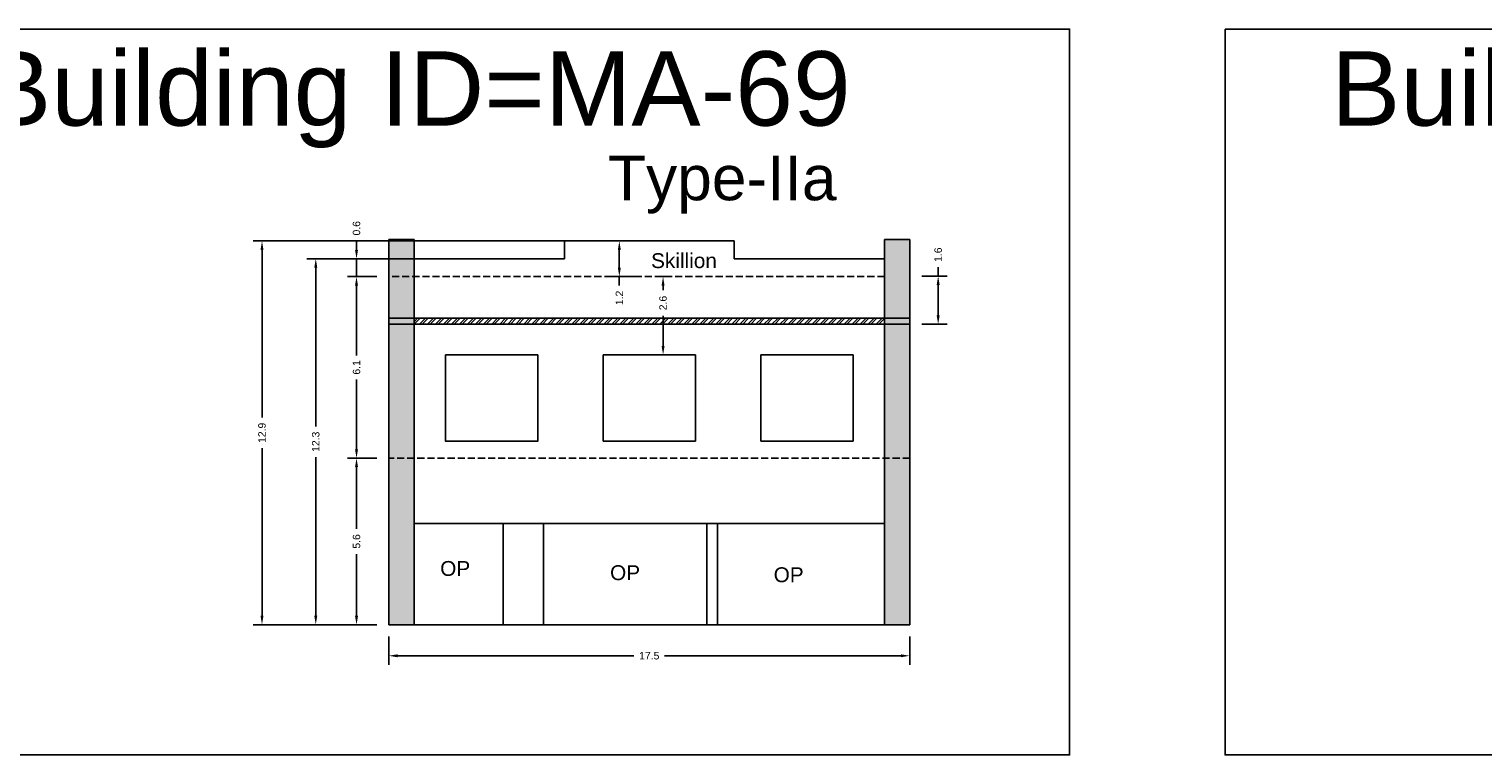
# Model space of a CAD drawing. Header units: metres. Extents: x 3416649 to 3417100, y -6712966 to -6712690.
# Tile 63 of 72: x 3417004 to 3417053, y -6712924 to -6712900. Entities that reach past the tile are written whole.
import ezdxf

# ---------------------------------------------------------------- set-up
doc = ezdxf.new("R2010")
doc.units = ezdxf.units.M
doc.linetypes.add('ACAD_ISO02W100', pattern=[15, 12, -3])
doc.layers.add('Dotted', color=7, linetype='ACAD_ISO02W100', plot=False)
doc.styles.get("Standard").update_dxf_attribs({"font": 'arial.ttf'})
doc.dimstyles.new('ISO-25', dxfattribs={"dimtxt": 0.25, "dimasz": 0.3, "dimexe": 0.3, "dimexo": 0.4, "dimgap": 0.2, "dimtad": 0, "dimdec": 1, "dimdsep": 46, "dimtxsty": 'Standard', "dimcen": 2.5, "dimadec": 0, "dimazin": 0, "dimtfac": 1, "dimtdec": 1, "dimtmove": 0, "dimatfit": 3, "dimfxl": 1, "dimarcsym": 0})

# ---------------------------------------------------------------- blocks, each defined once
blk = doc.blocks.new('*D572')
at = {"color": 0, "lineweight": -2, "transparency": 16777216}
for p, q in [((3417015.5, -6712913.94), (3417014.517, -6712913.94)), ((3417014.817, -6712914.24), (3417014.817, -6712916.313)), ((3417014.817, -6712919.24), (3417014.817, -6712917.168)), ((3417015.5, -6712919.54), (3417014.517, -6712919.54))]:
    blk.add_line(p, q, dxfattribs=at)
at = {"color": 0, "transparency": 16777216}
for points in [[(3417014.767, -6712914.24), (3417014.867, -6712914.24), (3417014.817, -6712913.94)], [(3417014.767, -6712919.24), (3417014.867, -6712919.24), (3417014.817, -6712919.54)]]:
    blk.add_solid(points, dxfattribs=at)
at = {"layer": 'Defpoints', "color": 0, "transparency": 16777216}
for p in [(3417014.817, -6712913.94), (3417015.9, -6712913.94), (3417015.9, -6712919.54)]:
    blk.add_point(p, dxfattribs=at)
at = {"color": 0, "transparency": 16777216, "insert": (3417014.817, -6712916.74), "char_height": 0.25, "attachment_point": 5, "rotation": 90}
blk.add_mtext('5.6', dxfattribs=at)
blk = doc.blocks.new('*D573')
at = {"color": 0, "lineweight": -2, "transparency": 16777216}
for p, q in [((3417015.5, -6712907.84), (3417014.517, -6712907.84)), ((3417014.817, -6712908.14), (3417014.817, -6712910.486)), ((3417014.817, -6712913.64), (3417014.817, -6712911.295)), ((3417015.5, -6712913.94), (3417014.517, -6712913.94))]:
    blk.add_line(p, q, dxfattribs=at)
at = {"color": 0, "transparency": 16777216}
for points in [[(3417014.767, -6712908.14), (3417014.867, -6712908.14), (3417014.817, -6712907.84)], [(3417014.767, -6712913.64), (3417014.867, -6712913.64), (3417014.817, -6712913.94)]]:
    blk.add_solid(points, dxfattribs=at)
at = {"layer": 'Defpoints', "color": 0, "transparency": 16777216}
for p in [(3417014.817, -6712907.84), (3417015.9, -6712907.84), (3417015.9, -6712913.94)]:
    blk.add_point(p, dxfattribs=at)
at = {"color": 0, "transparency": 16777216, "insert": (3417014.817, -6712910.89), "char_height": 0.25, "attachment_point": 5, "rotation": 90}
blk.add_mtext('6.1', dxfattribs=at)
blk = doc.blocks.new('*D574')
at = {"color": 0, "lineweight": -2, "transparency": 16777216}
for p, q in [((3417015.9, -6712919.94), (3417015.9, -6712920.884)), ((3417033.42, -6712919.94), (3417033.42, -6712920.884)), ((3417016.2, -6712920.584), (3417024.146, -6712920.584)), ((3417033.12, -6712920.584), (3417025.174, -6712920.584))]:
    blk.add_line(p, q, dxfattribs=at)
at = {"color": 0, "transparency": 16777216}
for points in [[(3417016.2, -6712920.534), (3417016.2, -6712920.634), (3417015.9, -6712920.584)], [(3417033.12, -6712920.534), (3417033.12, -6712920.634), (3417033.42, -6712920.584)]]:
    blk.add_solid(points, dxfattribs=at)
at = {"layer": 'Defpoints', "color": 0, "transparency": 16777216}
for p in [(3417015.9, -6712919.54), (3417033.42, -6712919.54), (3417033.42, -6712920.584)]:
    blk.add_point(p, dxfattribs=at)
at = {"color": 0, "transparency": 16777216, "insert": (3417024.66, -6712920.584), "char_height": 0.25, "attachment_point": 5}
blk.add_mtext('17.5', dxfattribs=at)
blk = doc.blocks.new('*D575')
at = {"color": 0, "lineweight": -2, "transparency": 16777216}
for p, q in [((3417017.123, -6712907.24), (3417013.147, -6712907.24)), ((3417013.447, -6712907.54), (3417013.447, -6712912.877)), ((3417013.447, -6712919.24), (3417013.447, -6712913.903)), ((3417015.5, -6712919.54), (3417013.147, -6712919.54))]:
    blk.add_line(p, q, dxfattribs=at)
at = {"color": 0, "transparency": 16777216}
for points in [[(3417013.397, -6712907.54), (3417013.497, -6712907.54), (3417013.447, -6712907.24)], [(3417013.397, -6712919.24), (3417013.497, -6712919.24), (3417013.447, -6712919.54)]]:
    blk.add_solid(points, dxfattribs=at)
at = {"layer": 'Defpoints', "color": 0, "transparency": 16777216}
for p in [(3417013.447, -6712907.24), (3417017.523, -6712907.24), (3417015.9, -6712919.54)]:
    blk.add_point(p, dxfattribs=at)
at = {"color": 0, "transparency": 16777216, "insert": (3417013.447, -6712913.39), "char_height": 0.25, "attachment_point": 5, "rotation": 90}
blk.add_mtext('12.3', dxfattribs=at)
blk = doc.blocks.new('*D576')
at = {"color": 0, "lineweight": -2, "transparency": 16777216}
for p, q in [((3417022.303, -6712906.64), (3417011.339, -6712906.64)), ((3417011.639, -6712906.94), (3417011.639, -6712912.577)), ((3417011.639, -6712919.24), (3417011.639, -6712913.604)), ((3417015.5, -6712919.54), (3417011.339, -6712919.54))]:
    blk.add_line(p, q, dxfattribs=at)
at = {"color": 0, "transparency": 16777216}
for points in [[(3417011.589, -6712906.94), (3417011.689, -6712906.94), (3417011.639, -6712906.64)], [(3417011.589, -6712919.24), (3417011.689, -6712919.24), (3417011.639, -6712919.54)]]:
    blk.add_solid(points, dxfattribs=at)
at = {"layer": 'Defpoints', "color": 0, "transparency": 16777216}
for p in [(3417011.639, -6712906.64), (3417022.703, -6712906.64), (3417015.9, -6712919.54)]:
    blk.add_point(p, dxfattribs=at)
at = {"color": 0, "transparency": 16777216, "insert": (3417011.639, -6712913.09), "char_height": 0.25, "attachment_point": 5, "rotation": 90}
blk.add_mtext('12.9', dxfattribs=at)
blk = doc.blocks.new('*D577')
at = {"color": 0, "lineweight": -2, "transparency": 16777216}
for p, q in [((3417024.26, -6712906.64), (3417023.353, -6712906.64)), ((3417023.653, -6712906.94), (3417023.653, -6712907.54)), ((3417024.26, -6712907.84), (3417023.353, -6712907.84)), ((3417023.653, -6712907.84), (3417023.653, -6712908.14))]:
    blk.add_line(p, q, dxfattribs=at)
at = {"color": 0, "transparency": 16777216}
for points in [[(3417023.603, -6712906.94), (3417023.703, -6712906.94), (3417023.653, -6712906.64)], [(3417023.603, -6712907.54), (3417023.703, -6712907.54), (3417023.653, -6712907.84)]]:
    blk.add_solid(points, dxfattribs=at)
at = {"layer": 'Defpoints', "color": 0, "transparency": 16777216}
for p in [(3417024.66, -6712906.64), (3417023.653, -6712907.84), (3417024.66, -6712907.84)]:
    blk.add_point(p, dxfattribs=at)
at = {"color": 0, "transparency": 16777216, "insert": (3417023.653, -6712908.555), "char_height": 0.25, "attachment_point": 5, "rotation": 90}
blk.add_mtext('1.2', dxfattribs=at)
blk = doc.blocks.new('*D578')
at = {"color": 0, "lineweight": -2, "transparency": 16777216}
for p, q in [((3417025.06, -6712907.84), (3417025.424, -6712907.84)), ((3417025.124, -6712908.14), (3417025.124, -6712908.296)), ((3417025.124, -6712910.17), (3417025.124, -6712909.155)), ((3417025.06, -6712910.47), (3417025.424, -6712910.47))]:
    blk.add_line(p, q, dxfattribs=at)
at = {"color": 0, "transparency": 16777216}
for points in [[(3417025.074, -6712908.14), (3417025.174, -6712908.14), (3417025.124, -6712907.84)], [(3417025.074, -6712910.17), (3417025.174, -6712910.17), (3417025.124, -6712910.47)]]:
    blk.add_solid(points, dxfattribs=at)
at = {"layer": 'Defpoints', "color": 0, "transparency": 16777216}
for p in [(3417024.66, -6712907.84), (3417025.124, -6712907.84), (3417024.66, -6712910.47)]:
    blk.add_point(p, dxfattribs=at)
at = {"color": 0, "transparency": 16777216, "insert": (3417025.124, -6712908.726), "char_height": 0.25, "attachment_point": 5, "rotation": 90}
blk.add_mtext('2.6', dxfattribs=at)
blk = doc.blocks.new('*D579')
at = {"color": 0, "lineweight": -2, "transparency": 16777216}
for p, q in [((3417014.817, -6712906.94), (3417014.817, -6712906.64)), ((3417016.723, -6712907.24), (3417014.517, -6712907.24)), ((3417014.817, -6712907.84), (3417014.817, -6712907.24)), ((3417015.5, -6712907.84), (3417014.517, -6712907.84)), ((3417014.817, -6712908.14), (3417014.817, -6712908.44))]:
    blk.add_line(p, q, dxfattribs=at)
at = {"color": 0, "transparency": 16777216}
for points in [[(3417014.767, -6712906.94), (3417014.867, -6712906.94), (3417014.817, -6712907.24)], [(3417014.767, -6712908.14), (3417014.867, -6712908.14), (3417014.817, -6712907.84)]]:
    blk.add_solid(points, dxfattribs=at)
at = {"layer": 'Defpoints', "color": 0, "transparency": 16777216}
for p in [(3417014.817, -6712907.24), (3417017.123, -6712907.24), (3417015.9, -6712907.84)]:
    blk.add_point(p, dxfattribs=at)
at = {"color": 0, "transparency": 16777216, "insert": (3417014.817, -6712906.213), "char_height": 0.25, "attachment_point": 5, "rotation": 90}
blk.add_mtext('0.6', dxfattribs=at)
blk = doc.blocks.new('*D580')
at = {"color": 0, "lineweight": -2, "transparency": 16777216}
for p, q in [((3417034.373, -6712907.818), (3417034.373, -6712907.518)), ((3417033.82, -6712907.818), (3417034.673, -6712907.818)), ((3417034.373, -6712909.14), (3417034.373, -6712908.118)), ((3417033.82, -6712909.44), (3417034.673, -6712909.44))]:
    blk.add_line(p, q, dxfattribs=at)
at = {"color": 0, "transparency": 16777216}
for points in [[(3417034.323, -6712908.118), (3417034.423, -6712908.118), (3417034.373, -6712907.818)], [(3417034.323, -6712909.14), (3417034.423, -6712909.14), (3417034.373, -6712909.44)]]:
    blk.add_solid(points, dxfattribs=at)
at = {"layer": 'Defpoints', "color": 0, "transparency": 16777216}
for p in [(3417033.42, -6712907.818), (3417034.373, -6712907.818), (3417033.42, -6712909.44)]:
    blk.add_point(p, dxfattribs=at)
at = {"color": 0, "transparency": 16777216, "insert": (3417034.373, -6712907.102), "char_height": 0.25, "attachment_point": 5, "rotation": 90}
blk.add_mtext('1.6', dxfattribs=at)

msp = doc.modelspace()

# ---------------------------------------------------------------- hatches: boundary and pattern name
h = msp.add_hatch(color=256)
h.dxf.hatch_style = 1
h.paths.add_polyline_path([(3417015.9, -6712906.59), (3417016.75, -6712906.59), (3417016.75, -6712913.94), (3417015.9, -6712913.94)])
h.paths.add_polyline_path([(3417015.9, -6712913.94), (3417016.75, -6712913.94), (3417016.75, -6712919.54), (3417015.9, -6712919.54)])
h = msp.add_hatch(color=256)
h.dxf.hatch_style = 1
h.paths.add_polyline_path([(3417033.42, -6712906.59), (3417032.57, -6712906.59), (3417032.57, -6712913.94), (3417033.42, -6712913.94)])
h.paths.add_polyline_path([(3417033.42, -6712913.94), (3417032.57, -6712913.94), (3417032.57, -6712919.54), (3417033.42, -6712919.54)])
h = msp.add_hatch()
h.set_pattern_fill('ANSI32', color=256, scale=0.02)
h.set_pattern_definition([(45, (-38.76634, -1.58298), (-0.134703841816, 0.134703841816), []), (45, (-38.67654, -1.58298), (-0.134703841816, 0.134703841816), [])])
h.paths.add_polyline_path([(3417016.75, -6712909.24), (3417016.75, -6712909.44), (3417032.57, -6712909.44), (3417032.57, -6712909.24)])
h.paths.add_polyline_path([(3417025.384, -6712909.028), (3417025.384, -6712908.418), (3417024.869, -6712908.418), (3417024.869, -6712909.028)], flags=9)

# ---------------------------------------------------------------- linework, layer by layer
for p, q in [((3417021.81, -6712906.64), (3417027.51, -6712906.64)), ((3417027.51, -6712907.24), (3417027.51, -6712906.64)), ((3417023.11, -6712910.47), (3417026.21, -6712910.47)), ((3417031.51, -6712910.47), (3417028.41, -6712910.47)), ((3417023.11, -6712913.37), (3417026.21, -6712913.37)), ((3417031.51, -6712913.37), (3417028.41, -6712913.37))]:
    msp.add_line(p, q)
for points in [[(3416998.658, -6712899.518), (3417038.79, -6712899.518), (3417038.79, -6712923.916), (3416998.658, -6712923.916)], [(3417044.02, -6712899.518), (3417084.961, -6712899.518), (3417084.961, -6712923.916), (3417044.02, -6712923.916)], [(3417020.91, -6712910.47), (3417020.91, -6712913.37), (3417017.81, -6712913.37), (3417017.81, -6712910.47)], [(3417019.75, -6712916.14), (3417016.75, -6712916.14), (3417016.75, -6712919.54), (3417019.75, -6712919.54)], [(3417021.1, -6712916.14), (3417026.6, -6712916.14), (3417026.6, -6712919.54), (3417021.1, -6712919.54)], [(3417026.95, -6712916.14), (3417032.57, -6712916.14), (3417032.57, -6712919.54), (3417026.95, -6712919.54)]]:
    msp.add_lwpolyline(points, close=True)
for points in [[(3417015.9, -6712906.59), (3417015.9, -6712919.54)], [(3417016.75, -6712906.59), (3417015.9, -6712906.59)], [(3417016.75, -6712906.59), (3417016.75, -6712919.54)], [(3417032.57, -6712906.59), (3417033.42, -6712906.59)], [(3417032.57, -6712906.59), (3417032.57, -6712919.54)], [(3417033.42, -6712906.59), (3417033.42, -6712919.54)], [(3417021.81, -6712906.64), (3417021.81, -6712907.24)], [(3417021.81, -6712907.24), (3417016.75, -6712907.24)], [(3417027.51, -6712907.24), (3417032.57, -6712907.24)], [(3417033.42, -6712909.24), (3417015.9, -6712909.24)], [(3417033.42, -6712909.44), (3417015.9, -6712909.44)], [(3417023.11, -6712913.37), (3417023.11, -6712910.47)], [(3417026.21, -6712913.37), (3417026.21, -6712910.47)], [(3417028.41, -6712913.37), (3417028.41, -6712910.47)], [(3417031.51, -6712913.37), (3417031.51, -6712910.47)], [(3417032.57, -6712916.14), (3417016.75, -6712916.14)], [(3417019.75, -6712916.14), (3417019.75, -6712919.54)], [(3417021.1, -6712916.14), (3417021.1, -6712919.54)], [(3417026.6, -6712916.14), (3417026.6, -6712919.54)], [(3417026.95, -6712916.14), (3417026.95, -6712919.54)], [(3417033.42, -6712919.54), (3417015.9, -6712919.54)]]:
    msp.add_lwpolyline(points)
at = {"layer": 'Dotted', "ltscale": 0.02}
for points in [[(3417032.57, -6712907.84), (3417015.9, -6712907.84)], [(3417033.42, -6712913.94), (3417015.9, -6712913.94)]]:
    msp.add_lwpolyline(points, dxfattribs=at)

# ---------------------------------------------------------------- texts
at = {"attachment_point": 1}
for s, width, heights, insert, char_height in [('Building ID=MA-69', 67.86454, [0.517], (3417002.222, -6712900.263), 2.5), ('Building ID=MA-70', 67.86454, [0.517], (3417047.583, -6712900.263), 2.5), ('Type-IIa ', 9.99112, [0.517], (3417023.271, -6712903.771), 1.5), ('Skillion', 1.17554, [0], (3417024.721, -6712907.052), 0.5), ('OP', 1.17554, [0], (3417017.63, -6712917.399), 0.5), ('OP', 1.17554, [0], (3417023.342, -6712917.54), 0.5), ('OP', 1.17554, [0], (3417028.842, -6712917.61), 0.5)]:
    msp.add_mtext_dynamic_manual_height_columns(s, width=width, gutter_width=12.5, heights=heights, dxfattribs=dict(at, insert=insert, char_height=char_height))

# ---------------------------------------------------------------- dimensions: what is measured, and where the dimension line sits
for base, p1, p2, picture, middle in [((3417014.817, -6712907.24), (3417015.9, -6712907.84), (3417017.123, -6712907.24), '*D579', (3417014.817, -6712906.213)), ((3417011.639, -6712906.64), (3417015.9, -6712919.54), (3417022.703, -6712906.64), '*D576', (3417011.639, -6712913.09)), ((3417023.653, -6712907.84), (3417024.66, -6712906.64), (3417024.66, -6712907.84), '*D577', (3417023.653, -6712908.555)), ((3417034.373, -6712907.818), (3417033.42, -6712909.44), (3417033.42, -6712907.818), '*D580', (3417034.373, -6712907.102)), ((3417013.447, -6712907.24), (3417015.9, -6712919.54), (3417017.523, -6712907.24), '*D575', (3417013.447, -6712913.39)), ((3417014.817, -6712907.84), (3417015.9, -6712913.94), (3417015.9, -6712907.84), '*D573', (3417014.817, -6712910.89)), ((3417014.817, -6712913.94), (3417015.9, -6712919.54), (3417015.9, -6712913.94), '*D572', (3417014.817, -6712916.74))]:
    dim = msp.add_linear_dim(base=base, p1=p1, p2=p2, angle=90, dimstyle='ISO-25')
    dim.commit()
    dim.dimension.update_dxf_attribs({"geometry": picture, "text_midpoint": middle})
dim = msp.add_linear_dim(base=(3417025.124, -6712907.84), p1=(3417024.66, -6712910.47), p2=(3417024.66, -6712907.84), angle=90, dimstyle='ISO-25')
dim.commit()
dim.dimension.update_dxf_attribs({"geometry": '*D578', "text_midpoint": (3417025.124, -6712908.726), "dimtype": 160})
dim = msp.add_linear_dim(base=(3417033.42, -6712920.584), p1=(3417015.9, -6712919.54), p2=(3417033.42, -6712919.54), dimstyle='ISO-25')
dim.commit()
dim.dimension.update_dxf_attribs({"geometry": '*D574', "text_midpoint": (3417024.66, -6712920.584)})

doc.saveas('drawing.dxf')
